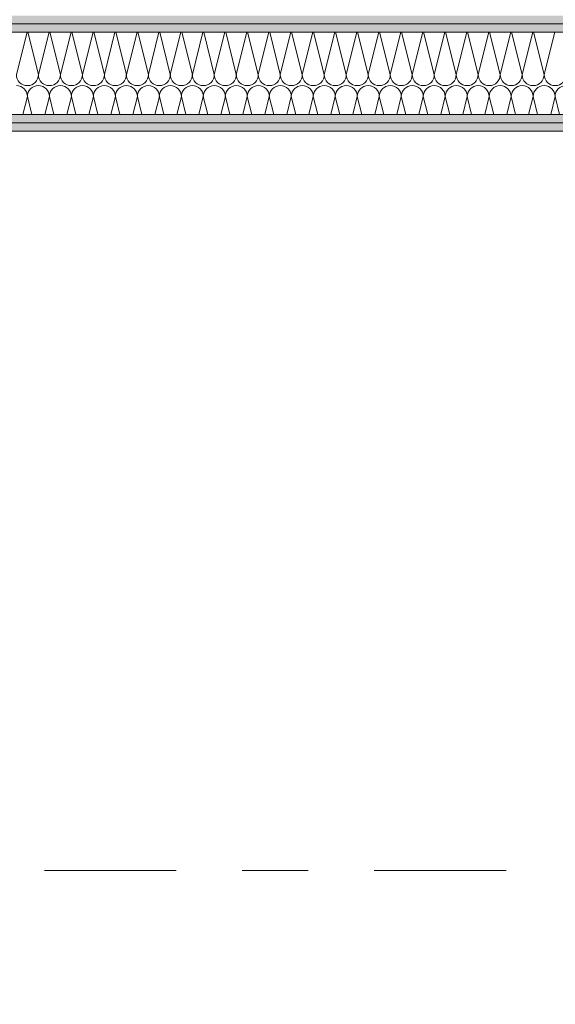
# Model space of a CAD drawing. Header units: metres. Extents: x -167 to 233, y -155 to 122.
# Tile 51 of 68: x 56.487 to 57.299, y 33.387 to 34.879. Entities that reach past the tile are written whole.
import ezdxf
from ezdxf.enums import TextEntityAlignment as Align

# ---------------------------------------------------------------- set-up
doc = ezdxf.new("R2010")
doc.units = ezdxf.units.M
doc.header["$MEASUREMENT"] = 0
doc.linetypes.add('Raster', pattern=[0.4, 0.2, -0.1, 0, -0.1])
for name, color, linetype in [('10 Wand außen', 7, 'Continuous'), ('90 Achsraster', 7, 'Continuous'), ('94 Genehmigungsplanung Bemaßung', 7, 'Continuous')]:
    doc.layers.add(name, color=color, linetype=linetype)
doc.styles.add('ERSTELLTER_STIL_1', font='arial.ttf')
doc.styles.add('ERSTELLTER_STIL_2', font='arial.ttf')
doc.dimstyles.new('ERSTELLTER_STIL__2', dxfattribs={"dimtxt": 0.25, "dimasz": 0.19, "dimexe": 0.18, "dimexo": 0.1, "dimgap": 0, "dimtad": 1, "dimzin": 0, "dimdsep": 46, "dimtxsty": 'ERSTELLTER_STIL_1', "dimblk": 'ARROWHEAD_6', "dimblk1": 'ARROWHEAD_6', "dimblk2": 'ARROWHEAD_6', "dimcen": 0.09, "dimclrd": 7, "dimclre": 7, "dimclrt": 7, "dimazin": 0, "dimtfac": 1, "dimtdec": 4, "dimtmove": 0, "dimatfit": 3, "dimfxl": 1, "dimtolj": 1, "dimtzin": 0, "dimarcsym": 0})
pattern_1 = [(0, (27236.132094, 33357.27905), (0, 0.075), [0, -0.075])]

# ---------------------------------------------------------------- blocks, each defined once
blk = doc.blocks.new('*X32', base_point=(27236.1321, 33357.279))
at = {"layer": '10 Wand außen', "color": 8, "linetype": 'Continuous', "lineweight": 18}
for p, q in [((56.4982, 34.8602), (56.4821, 34.7957)), ((56.4993, 34.8602), (56.5154, 34.7957)), ((56.5315, 34.8602), (56.5154, 34.7957)), ((56.5326, 34.8602), (56.5488, 34.7957)), ((56.5649, 34.8602), (56.5488, 34.7957)), ((56.566, 34.8602), (56.5821, 34.7957)), ((56.5982, 34.8602), (56.5821, 34.7957)), ((56.5993, 34.8602), (56.6154, 34.7957)), ((56.6315, 34.8602), (56.6154, 34.7957)), ((56.6326, 34.8602), (56.6488, 34.7957)), ((56.6649, 34.8602), (56.6488, 34.7957)), ((56.666, 34.8602), (56.6821, 34.7957)), ((56.6982, 34.8602), (56.6821, 34.7957)), ((56.6993, 34.8602), (56.7154, 34.7957)), ((56.7315, 34.8602), (56.7154, 34.7957)), ((56.7326, 34.8602), (56.7488, 34.7957)), ((56.7649, 34.8602), (56.7488, 34.7957)), ((56.766, 34.8602), (56.7821, 34.7957)), ((56.7982, 34.8602), (56.7821, 34.7957)), ((56.7993, 34.8602), (56.8154, 34.7957)), ((56.8315, 34.8602), (56.8154, 34.7957)), ((56.8326, 34.8602), (56.8488, 34.7957)), ((56.8649, 34.8602), (56.8488, 34.7957)), ((56.866, 34.8602), (56.8821, 34.7957)), ((56.8982, 34.8602), (56.8821, 34.7957)), ((56.8993, 34.8602), (56.9154, 34.7957)), ((56.9315, 34.8602), (56.9154, 34.7957)), ((56.9326, 34.8602), (56.9488, 34.7957)), ((56.9649, 34.8602), (56.9488, 34.7957)), ((56.966, 34.8602), (56.9821, 34.7957)), ((56.9982, 34.8602), (56.9821, 34.7957)), ((56.9993, 34.8602), (57.0154, 34.7957)), ((57.0315, 34.8602), (57.0154, 34.7957)), ((57.0326, 34.8602), (57.0488, 34.7957)), ((57.0649, 34.8602), (57.0488, 34.7957)), ((57.066, 34.8602), (57.0821, 34.7957)), ((57.0982, 34.8602), (57.0821, 34.7957)), ((57.0993, 34.8602), (57.1154, 34.7957)), ((57.1315, 34.8602), (57.1154, 34.7957)), ((57.1326, 34.8602), (57.1488, 34.7957)), ((57.1649, 34.8602), (57.1488, 34.7957)), ((57.166, 34.8602), (57.1821, 34.7957)), ((57.1982, 34.8602), (57.1821, 34.7957)), ((57.1993, 34.8602), (57.2154, 34.7957)), ((57.2315, 34.8602), (57.2154, 34.7957)), ((57.2326, 34.8602), (57.2488, 34.7957)), ((57.2649, 34.8602), (57.2488, 34.7957)), ((57.266, 34.8602), (57.2821, 34.7957)), ((57.2982, 34.8602), (57.2821, 34.7957)), ((56.4988, 34.7624), (56.492, 34.7352)), ((56.4988, 34.7624), (56.5056, 34.7352)), ((56.5321, 34.7624), (56.5253, 34.7352)), ((56.5321, 34.7624), (56.5389, 34.7352)), ((56.5654, 34.7624), (56.5586, 34.7352)), ((56.5654, 34.7624), (56.5722, 34.7352)), ((56.5988, 34.7624), (56.592, 34.7352)), ((56.5988, 34.7624), (56.6056, 34.7352)), ((56.6321, 34.7624), (56.6253, 34.7352)), ((56.6321, 34.7624), (56.6389, 34.7352)), ((56.6654, 34.7624), (56.6586, 34.7352)), ((56.6654, 34.7624), (56.6722, 34.7352)), ((56.6988, 34.7624), (56.692, 34.7352)), ((56.6988, 34.7624), (56.7056, 34.7352)), ((56.7321, 34.7624), (56.7253, 34.7352)), ((56.7321, 34.7624), (56.7389, 34.7352)), ((56.7654, 34.7624), (56.7586, 34.7352)), ((56.7654, 34.7624), (56.7722, 34.7352)), ((56.7988, 34.7624), (56.792, 34.7352)), ((56.7988, 34.7624), (56.8056, 34.7352)), ((56.8321, 34.7624), (56.8253, 34.7352)), ((56.8321, 34.7624), (56.8389, 34.7352)), ((56.8654, 34.7624), (56.8586, 34.7352)), ((56.8654, 34.7624), (56.8722, 34.7352)), ((56.8988, 34.7624), (56.892, 34.7352)), ((56.8988, 34.7624), (56.9056, 34.7352)), ((56.9321, 34.7624), (56.9253, 34.7352)), ((56.9321, 34.7624), (56.9389, 34.7352)), ((56.9654, 34.7624), (56.9586, 34.7352)), ((56.9654, 34.7624), (56.9722, 34.7352)), ((56.9988, 34.7624), (56.992, 34.7352)), ((56.9988, 34.7624), (57.0056, 34.7352)), ((57.0321, 34.7624), (57.0253, 34.7352)), ((57.0321, 34.7624), (57.0389, 34.7352)), ((57.0654, 34.7624), (57.0586, 34.7352)), ((57.0654, 34.7624), (57.0722, 34.7352)), ((57.0988, 34.7624), (57.092, 34.7352)), ((57.0988, 34.7624), (57.1056, 34.7352)), ((57.1321, 34.7624), (57.1253, 34.7352)), ((57.1321, 34.7624), (57.1389, 34.7352)), ((57.1654, 34.7624), (57.1586, 34.7352)), ((57.1654, 34.7624), (57.1722, 34.7352)), ((57.1988, 34.7624), (57.192, 34.7352)), ((57.1988, 34.7624), (57.2056, 34.7352)), ((57.2321, 34.7624), (57.2253, 34.7352)), ((57.2321, 34.7624), (57.2389, 34.7352)), ((57.2654, 34.7624), (57.2586, 34.7352)), ((57.2654, 34.7624), (57.2722, 34.7352)), ((57.2988, 34.7624), (57.292, 34.7352)), ((57.2988, 34.7624), (57.3056, 34.7352))]:
    blk.add_line(p, q, dxfattribs=at)
for centre, start, end in [((56.4988, 34.7957), 180, 270), ((56.4988, 34.7957), 270, 0), ((56.5321, 34.7957), 180, 270), ((56.5321, 34.7957), 270, 0), ((56.5654, 34.7957), 180, 270), ((56.5654, 34.7957), 270, 0), ((56.5988, 34.7957), 180, 270), ((56.5988, 34.7957), 270, 0), ((56.6321, 34.7957), 180, 270), ((56.6321, 34.7957), 270, 0), ((56.6654, 34.7957), 180, 270), ((56.6654, 34.7957), 270, 0), ((56.6988, 34.7957), 180, 270), ((56.6988, 34.7957), 270, 0), ((56.7321, 34.7957), 180, 270), ((56.7321, 34.7957), 270, 0), ((56.7654, 34.7957), 180, 270), ((56.7654, 34.7957), 270, 0), ((56.7988, 34.7957), 180, 270), ((56.7988, 34.7957), 270, 0), ((56.8321, 34.7957), 180, 270), ((56.8321, 34.7957), 270, 0), ((56.8654, 34.7957), 180, 270), ((56.8654, 34.7957), 270, 0), ((56.8988, 34.7957), 180, 270), ((56.8988, 34.7957), 270, 0), ((56.9321, 34.7957), 180, 270), ((56.9321, 34.7957), 270, 0), ((56.9654, 34.7957), 180, 270), ((56.9654, 34.7957), 270, 0), ((56.9988, 34.7957), 180, 270), ((56.9988, 34.7957), 270, 0), ((57.0321, 34.7957), 180, 270), ((57.0321, 34.7957), 270, 0), ((57.0654, 34.7957), 180, 270), ((57.0654, 34.7957), 270, 0), ((57.0988, 34.7957), 180, 270), ((57.0988, 34.7957), 270, 0), ((57.1321, 34.7957), 180, 270), ((57.1321, 34.7957), 270, 0), ((57.1654, 34.7957), 180, 270), ((57.1654, 34.7957), 270, 0), ((57.1988, 34.7957), 180, 270), ((57.1988, 34.7957), 270, 0), ((57.2321, 34.7957), 180, 270), ((57.2321, 34.7957), 270, 0), ((57.2654, 34.7957), 180, 270), ((57.2654, 34.7957), 270, 0), ((57.2988, 34.7957), 180, 270), ((57.2988, 34.7957), 270, 0), ((56.4821, 34.7624), 0, 90), ((56.5154, 34.7624), 90, 180), ((56.5154, 34.7624), 0, 90), ((56.5488, 34.7624), 90, 180), ((56.5488, 34.7624), 0, 90), ((56.5821, 34.7624), 90, 180), ((56.5821, 34.7624), 0, 90), ((56.6154, 34.7624), 90, 180), ((56.6154, 34.7624), 0, 90), ((56.6488, 34.7624), 90, 180), ((56.6488, 34.7624), 0, 90), ((56.6821, 34.7624), 90, 180), ((56.6821, 34.7624), 0, 90), ((56.7154, 34.7624), 90, 180), ((56.7154, 34.7624), 0, 90), ((56.7488, 34.7624), 90, 180), ((56.7488, 34.7624), 0, 90), ((56.7821, 34.7624), 90, 180), ((56.7821, 34.7624), 0, 90), ((56.8154, 34.7624), 90, 180), ((56.8154, 34.7624), 0, 90), ((56.8488, 34.7624), 90, 180), ((56.8488, 34.7624), 0, 90), ((56.8821, 34.7624), 90, 180), ((56.8821, 34.7624), 0, 90), ((56.9154, 34.7624), 90, 180), ((56.9154, 34.7624), 0, 90), ((56.9488, 34.7624), 90, 180), ((56.9488, 34.7624), 0, 90), ((56.9821, 34.7624), 90, 180), ((56.9821, 34.7624), 0, 90), ((57.0154, 34.7624), 90, 180), ((57.0154, 34.7624), 0, 90), ((57.0488, 34.7624), 90, 180), ((57.0488, 34.7624), 0, 90), ((57.0821, 34.7624), 90, 180), ((57.0821, 34.7624), 0, 90), ((57.1154, 34.7624), 90, 180), ((57.1154, 34.7624), 0, 90), ((57.1488, 34.7624), 90, 180), ((57.1488, 34.7624), 0, 90), ((57.1821, 34.7624), 90, 180), ((57.1821, 34.7624), 0, 90), ((57.2154, 34.7624), 90, 180), ((57.2154, 34.7624), 0, 90), ((57.2488, 34.7624), 90, 180), ((57.2488, 34.7624), 0, 90), ((57.2821, 34.7624), 90, 180), ((57.2821, 34.7624), 0, 90), ((57.3154, 34.7624), 90, 180)]:
    blk.add_arc(centre, 0.0167, start, end, dxfattribs=at)
blk = doc.blocks.new('Standard-Rastermarker_139')
at = {"layer": '90 Achsraster', "color": 14, "linetype": 'Raster', "lineweight": 18, "true_color": 0xa80000}
blk.add_line((1, 0), (45.4427, 0), dxfattribs=at)
at = {"layer": '90 Achsraster', "color": 14, "lineweight": 18, "true_color": 0xa80000, "style": 'ERSTELLTER_STIL_2'}
for tag, p in [('AC_MarkerText_1_0', (-0.35, 0.15)), ('AC_MarkerText_1_1', (46.7927, 0.15))]:
    blk.add_attdef(tag, text='', height=0.3, dxfattribs=at).set_placement(p, align=Align.TOP_CENTER)
blk = doc.blocks.new('*D249', base_point=(27236.1321, 33357.279))
at = {"layer": '94 Genehmigungsplanung Bemaßung', "color": 7, "linetype": 'Continuous', "lineweight": 13}
for p, q in [((54.7864, 43.7397), (54.5864, 43.9397)), ((54.8739, 43.8397), (54.4989, 43.8397)), ((54.6864, 28.1797), (54.6864, 43.8397)), ((54.5864, 28.2797), (54.7864, 28.0797)), ((54.8739, 28.1797), (54.4989, 28.1797)), ((54.6864, 28.0297), (54.6864, 28.1797))]:
    blk.add_line(p, q, dxfattribs=at)
at = {"layer": '94 Genehmigungsplanung Bemaßung', "color": 7, "lineweight": 13, "char_height": 0.25, "attachment_point": 7, "rotation": 90, "style": 'ERSTELLTER_STIL_1'}
for s, insert in [('\\A1;{\\pql;\\fArial|b0|i0|c0|p0;\\W1.000000;16}', (54.6364, 43.3583)), ('\\A1;{\\pql;\\fArial|b0|i0|c0|p0;\\W1.000000;15,66}', (54.6364, 35.39))]:
    blk.add_mtext(s, dxfattribs=dict(at, insert=insert))
blk = doc.blocks.new('ARROWHEAD_6')
at = {"color": 0, "linetype": 'Continuous', "lineweight": 0}
for p, q in [((-0.5, -0.5), (0.5, 0.5)), ((0, 0), (-1, 0))]:
    blk.add_line(p, q, dxfattribs=at)

msp = doc.modelspace()

# ---------------------------------------------------------------- hatches: boundary and pattern name
at = {"layer": '10 Wand außen', "linetype": 'Continuous', "lineweight": 13, "true_color": 0x000100}
h = msp.add_hatch(dxfattribs=at)
h.set_pattern_fill('Gipskarton_0001', color=98, style=0, pattern_type=2)
h.set_pattern_definition(pattern_1)
h.paths.add_polyline_path([(47.3811, 34.8727), (58.0025, 34.8727), (58.0025, 34.8852), (47.3811, 34.8852)])
h = msp.add_hatch(dxfattribs=at)
h.set_pattern_fill('Gipskarton_0001', color=98, style=0, pattern_type=2)
h.set_pattern_definition(pattern_1)
h.paths.add_polyline_path([(58.0025, 34.8727), (47.3811, 34.8727), (47.3811, 34.8602), (58.0025, 34.8602)])
h = msp.add_hatch(dxfattribs=at)
h.set_pattern_fill('Gipskarton_0001', color=98, style=0, pattern_type=2)
h.set_pattern_definition(pattern_1)
h.paths.add_polyline_path([(47.3811, 34.7227), (58.0025, 34.7227), (58.0025, 34.7352), (47.3811, 34.7352)])
h = msp.add_hatch(dxfattribs=at)
h.set_pattern_fill('Gipskarton_0001', color=98, style=0, pattern_type=2)
h.set_pattern_definition(pattern_1)
h.paths.add_polyline_path([(58.0025, 34.7227), (47.3811, 34.7227), (47.3811, 34.7102), (58.0025, 34.7102)])

# ---------------------------------------------------------------- linework, layer by layer
at = {"layer": '10 Wand außen', "color": 7, "linetype": 'Continuous', "lineweight": 13}
for p, q in [((58.0025, 34.8727), (47.3811, 34.8727)), ((58.0025, 34.8602), (47.3811, 34.8602)), ((47.3811, 34.7352), (58.0025, 34.7352)), ((47.3811, 34.7227), (58.0025, 34.7227))]:
    msp.add_line(p, q, dxfattribs=at)
at = {"layer": '10 Wand außen', "color": 7, "linetype": 'Continuous', "lineweight": 13, "flags": 128}
msp.add_lwpolyline([(47.6761, 34.7102), (58.0025, 34.7102)], dxfattribs=at)

# ---------------------------------------------------------------- block references
at = {"layer": '10 Wand außen', "color": 7, "lineweight": 35}
msp.add_blockref('*X32', (27236.1321, 33357.279), dxfattribs=at)
at = {"layer": '90 Achsraster', "color": 7, "linetype": 'Continuous', "lineweight": 18}
msp.add_blockref('Standard-Rastermarker_139', (13.5244, 33.5897), dxfattribs=at)

# ---------------------------------------------------------------- dimensions: what is measured, and where the dimension line sits
at = {"layer": '94 Genehmigungsplanung Bemaßung', "color": 7, "linetype": 'Continuous', "lineweight": 13}
dim = msp.add_linear_dim(base=(54.6864, 43.8397), p1=(58.1625, 28.1797), p2=(57.5025, 43.8397), angle=90, dimstyle='ERSTELLTER_STIL__2', dxfattribs=at)
dim.commit()
dim.dimension.update_dxf_attribs({"geometry": '*D249', "text_midpoint": (54.5114, 35.8088), "dimtype": 160, "text_rotation": 90})

doc.saveas('drawing.dxf')
